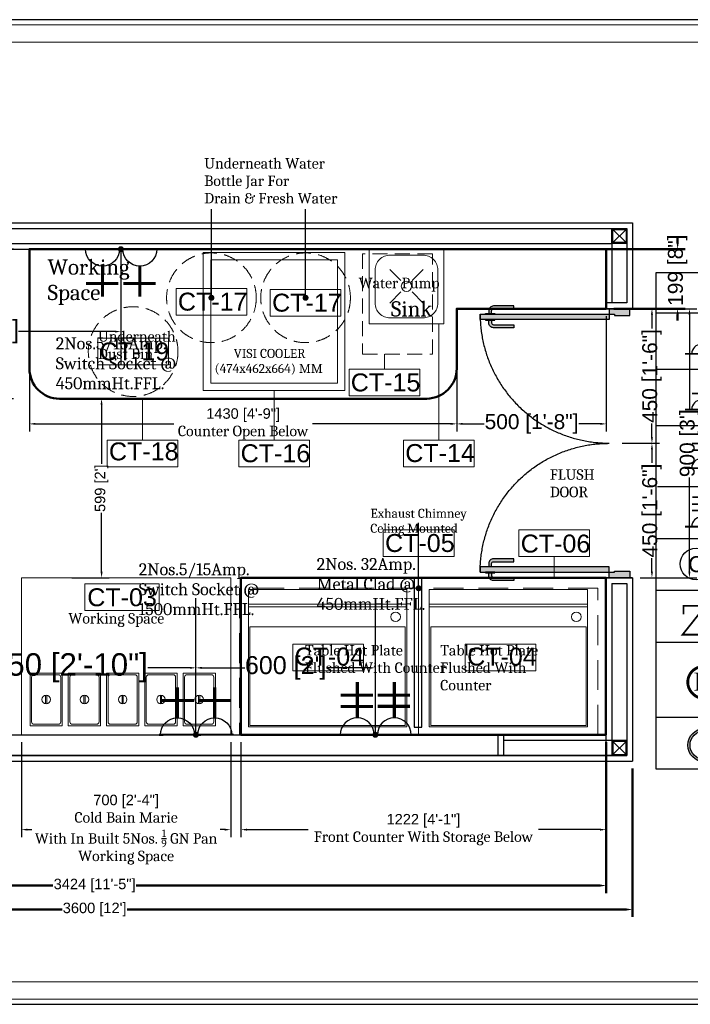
# Model space of a CAD drawing. Header units: millimetres. Extents: x 3049432 to 3056260, y -523040 to -519747.
# Tile 2 of 3: x 3051722 to 3053966, y -523040 to -519747. Entities that reach past the tile are written whole.
import ezdxf

# ---------------------------------------------------------------- set-up
doc = ezdxf.new("R2010")
doc.units = ezdxf.units.MM
doc.header["$LTSCALE"] = 1000
doc.header["$MEASUREMENT"] = 0
doc.header["$PDMODE"] = 3
doc.header["$PDSIZE"] = -1
for name, pattern in [('DASHED', [0.75, 0.5, -0.25]), ('HIDDEN', [0.375, 0.25, -0.125]), ('xKAM-A-Pit building-LVL 01$0$HIDDEN2', [4.7625, 3.175, -1.5875])]:
    doc.linetypes.add(name, pattern=pattern)
doc.layers.get('0').update_dxf_attribs({"linetype": 'CONTINUOUS'})
doc.layers.get('Defpoints').update_dxf_attribs({"linetype": 'CONTINUOUS'})
for name, color, linetype in [('ELECTRICAL', 7, 'CONTINUOUS'), ('Equipment Name', 7, 'CONTINUOUS'), ('Exhaut Hoods', 222, 'CONTINUOUS'), ('frame', 1, 'CONTINUOUS'), ('FURN', 34, 'CONTINUOUS'), ('plan', 5, 'CONTINUOUS')]:
    doc.layers.add(name, color=color, linetype=linetype)
for name, color, linetype, lineweight in [('Equip No.', 1, 'CONTINUOUS', 15), ('Equip Top Counter', 32, 'CONTINUOUS', 50), ('Equipment', 5, 'CONTINUOUS', 0)]:
    doc.layers.add(name, color=color, linetype=linetype, lineweight=lineweight)
doc.styles.add('ARAIL', font='arial.ttf')
doc.styles.add('Arial', font='arial.ttf')
doc.styles.add('ROMC', font='dutch.ttf')
doc.styles.get("Standard").update_dxf_attribs({"font": 'arial.ttf'})
doc.styles.add('TXT1', font='times.ttf')
doc.dimstyles.new('TFS-Dim', dxfattribs={"dimtxt": 75, "dimasz": 20, "dimexe": 25, "dimexo": 25, "dimgap": 5, "dimtad": 0, "dimdec": 0, "dimzin": 0, "dimdsep": 46, "dimtxsty": 'Standard', "dimcen": 0.09, "dimclrd": 8, "dimclre": 8, "dimadec": 0, "dimazin": 0, "dimtfac": 1, "dimtdec": 0, "dimtofl": 0, "dimtmove": 0, "dimatfit": 3, "dimldrblk": 'DOT', "dimfxl": 0, "dimtolj": 1, "dimtzin": 0, "dimlwd": -1, "dimlwe": -1, "dimarcsym": 0})

# ---------------------------------------------------------------- blocks, each defined once
blk = doc.blocks.new('*D11')
at = {"layer": 'Defpoints', "color": 0}
for p in [(3053685.2, -520713.3), (3053694.3, -521163.6), (3053838, -521163.6)]:
    blk.add_point(p, dxfattribs=at)
at = {"layer": 'Equipment Name', "color": 8}
for p, q in [((3053738, -520713.3), (3053863, -520713.3)), ((3053838, -520733.3), (3053838, -520779.2)), ((3053838, -521143.6), (3053838, -521097.7)), ((3053738, -521163.6), (3053863, -521163.6))]:
    blk.add_line(p, q, dxfattribs=at)
for points in [[(3053834.7, -520733.3), (3053841.3, -520733.3), (3053838, -520713.3)], [(3053834.7, -521143.6), (3053841.3, -521143.6), (3053838, -521163.6)]]:
    blk.add_solid(points, dxfattribs=at)
at = {"layer": 'Equipment Name', "color": 0, "insert": (3053838, -520938.5), "char_height": 75, "attachment_point": 5, "rotation": 90}
blk.add_mtext('\\A1;{\\H0.66667x;450 [1\'-6"]}', dxfattribs=at)
blk = doc.blocks.new('_Dot')
at = {"color": 0, "linetype": 'ByBlock', "lineweight": -2}
blk.add_line((-0.5, 0), (-1, 0), dxfattribs=at)
at = {"color": 0, "linetype": 'ByBlock', "const_width": 0.5}
blk.add_lwpolyline([(-0.25, 0, 1), (0.25, 0, 1)], format="xyb", close=True, dxfattribs=at)
blk = doc.blocks.new('*D37')
at = {"layer": 'Defpoints', "color": 0}
for p in [(3053684.2, -521791.7), (3052462.6, -522138.3), (3053684.2, -522455.5)]:
    blk.add_point(p, dxfattribs=at)
at = {"layer": 'Equipment Name', "color": 8}
for p, q in [((3053684.2, -521816.7), (3053684.2, -522480.5)), ((3052462.6, -522163.3), (3052462.6, -522480.5)), ((3052482.6, -522455.5), (3052688.1, -522455.5)), ((3053664.2, -522455.5), (3053458.7, -522455.5))]:
    blk.add_line(p, q, dxfattribs=at)
for points in [[(3052482.6, -522452.2), (3052482.6, -522458.8), (3052462.6, -522455.5)], [(3053664.2, -522452.2), (3053664.2, -522458.8), (3053684.2, -522455.5)]]:
    blk.add_solid(points, dxfattribs=at)
at = {"layer": 'Equipment Name', "color": 0, "insert": (3053073.4, -522455.5), "char_height": 75, "width": 799.936, "attachment_point": 5}
blk.add_mtext('\\A1;{\\H0.46667x;1222 [4\'-1"]\\P\\A0;\\fCambria|b0|i0|c0|p18;Front Counter With Storage Below}', dxfattribs=at)
blk = doc.blocks.new('*D149')
at = {"layer": 'Defpoints', "color": 0}
for p in [(3051755.2, -520913.3), (3053185, -520890.2), (3053185, -521098.6)]:
    blk.add_point(p, dxfattribs=at)
at = {"layer": 'Equipment Name', "color": 8}
for p, q in [((3053185, -520915.2), (3053185, -521123.6)), ((3051755.2, -520938.3), (3051755.2, -521123.6)), ((3051775.2, -521098.6), (3052237.9, -521098.6)), ((3053165, -521098.6), (3052702.3, -521098.6))]:
    blk.add_line(p, q, dxfattribs=at)
for points in [[(3051775.2, -521095.2), (3051775.2, -521101.9), (3051755.2, -521098.6)], [(3053165, -521095.2), (3053165, -521101.9), (3053185, -521098.6)]]:
    blk.add_solid(points, dxfattribs=at)
at = {"layer": 'Equipment Name', "color": 0, "insert": (3052470.1, -521098.6), "char_height": 75, "width": 847.92, "attachment_point": 5}
blk.add_mtext('\\A1;{\\H0.46667x;1430 [4\'-9"]\\P\\A0;\\fCambria|b0|i0|c0|p18;Counter Open Below}', dxfattribs=at)
blk = doc.blocks.new('*D10')
at = {"layer": 'Defpoints', "color": 0}
for p in [(3053685.2, -520713.3), (3053185, -520873.5), (3053185, -521098.6)]:
    blk.add_point(p, dxfattribs=at)
at = {"layer": 'Equipment Name', "color": 8}
for p, q in [((3053685.2, -520738.3), (3053685.2, -521123.6)), ((3053185, -520898.5), (3053185, -521123.6)), ((3053205, -521098.6), (3053276.9, -521098.6)), ((3053665.2, -521098.6), (3053593.3, -521098.6))]:
    blk.add_line(p, q, dxfattribs=at)
for points in [[(3053205, -521095.2), (3053205, -521101.9), (3053185, -521098.6)], [(3053665.2, -521095.2), (3053665.2, -521101.9), (3053685.2, -521098.6)]]:
    blk.add_solid(points, dxfattribs=at)
at = {"layer": 'Equipment Name', "color": 0, "insert": (3053435.1, -521098.6), "char_height": 75, "attachment_point": 5}
blk.add_mtext('\\A1;{\\H0.66667x;500 [1\'-8"]}', dxfattribs=at)
blk = doc.blocks.new('A$C6c630e39')
at = {"layer": 'Equipment'}
for points in [[(335, -525), (335, 5), (-125, 5), (-125, -525)], [(330, -520), (330, 0), (0, 0), (0, -520)]]:
    blk.add_lwpolyline(points, close=True, dxfattribs=at)
at = {"layer": 'Equipment', "color": 250, "lineweight": 0, "ltscale": 50}
blk.add_lwpolyline([(-66.6, 5), (-75.2, 5), (-75.2, -525), (-66.6, -525)], close=True, dxfattribs=at)
blk.add_circle((-33.3, -32.4), 16.1, dxfattribs=at)
blk = doc.blocks.new('A$C088b9000')
at = {"layer": 'Equipment'}
for p, q in [((-56, -102), (-56, -74)), ((-52, -102), (-52, -74))]:
    blk.add_line(p, q, dxfattribs=at)
blk.add_lwpolyline([(-108, -176), (0, -176), (0, 0), (-108, 0)], close=True, dxfattribs=at)
blk.add_lwpolyline([(-94.5, -170.9), (-13.5, -170.9, 0.414214), (-5.1, -162.5), (-5.1, -13.5, 0.414214), (-13.5, -5.1), (-94.5, -5.1, 0.414214), (-102.9, -13.5), (-102.9, -162.5, 0.414214)], format="xyb", close=True, dxfattribs=at)
blk.add_circle((-54, -88), 14.2, dxfattribs=at)
blk = doc.blocks.new('*D36')
at = {"layer": 'Defpoints', "color": 0}
for p in [(3051728.4, -522138.3), (3052428.6, -522138.3), (3052428.6, -522455.5)]:
    blk.add_point(p, dxfattribs=at)
at = {"layer": 'Equipment Name', "color": 8}
for p, q in [((3051728.4, -522163.3), (3051728.4, -522480.5)), ((3052428.6, -522163.3), (3052428.6, -522480.5)), ((3051748.4, -522455.5), (3051763.2, -522455.5)), ((3052408.6, -522455.5), (3052393.8, -522455.5))]:
    blk.add_line(p, q, dxfattribs=at)
for points in [[(3051748.4, -522452.2), (3051748.4, -522458.8), (3051728.4, -522455.5)], [(3052408.6, -522452.2), (3052408.6, -522458.8), (3052428.6, -522455.5)]]:
    blk.add_solid(points, dxfattribs=at)
at = {"layer": 'Equipment Name', "color": 0, "insert": (3052078.5, -522455.5), "char_height": 75, "width": 641.748, "attachment_point": 5}
blk.add_mtext('\\A1;{\\H0.46667x;700 [2\'-4"]\\P\\fCambria|b0|i0|c0|p18;\\H0.99999x;Cold Bain Marie\\PWith In Built 5Nos. \\H0.7x;\\S1/9;\\H1.42857x; GN Pan Working Space}', dxfattribs=at)
blk = doc.blocks.new('*D153')
at = {"layer": 'Defpoints', "color": 0}
for p in [(3050173.2, -522226.3), (3053773.2, -522226.3), (3053773.2, -522722.5)]:
    blk.add_point(p, dxfattribs=at)
at = {"layer": 'Equip Top Counter', "color": 8}
for p, q in [((3050173.2, -522251.3), (3050173.2, -522747.5)), ((3053773.2, -522251.3), (3053773.2, -522747.5)), ((3050193.2, -522722.5), (3051864.2, -522722.5)), ((3053753.2, -522722.5), (3052082.2, -522722.5))]:
    blk.add_line(p, q, dxfattribs=at)
for points in [[(3050193.2, -522719.2), (3050193.2, -522725.9), (3050173.2, -522722.5)], [(3053753.2, -522719.2), (3053753.2, -522725.9), (3053773.2, -522722.5)]]:
    blk.add_solid(points, dxfattribs=at)
at = {"layer": 'Equip Top Counter', "color": 0, "insert": (3051973.2, -522722.5), "char_height": 75, "attachment_point": 5}
blk.add_mtext("\\A1;{\\H0.46667x;3600 [12']}", dxfattribs=at)
blk = doc.blocks.new('A$C31c1a8b6')
at = {"layer": 'Equipment'}
for p, q in [((-144.1, -105.1), (-180.9, -68.3)), ((-105.9, -105.1), (-69.1, -68.3)), ((-144.1, -143.2), (-180.9, -180.1)), ((-105.9, -143.2), (-69.1, -180.1))]:
    blk.add_line(p, q, dxfattribs=at)
blk.add_lwpolyline([(-250, -250), (0, -250), (0, 0), (-250, 0)], close=True, dxfattribs=at)
blk.add_lwpolyline([(-180, -230), (-70, -230, 0.414214), (-20, -180), (-20, -70, 0.414214), (-70, -20), (-180, -20, 0.414214), (-230, -70), (-230, -180, 0.414214)], format="xyb", close=True, dxfattribs=at)
blk.add_circle((-125, -124.2), 17.3, dxfattribs=at)
blk = doc.blocks.new('*D155')
at = {"layer": 'Defpoints', "color": 0}
for p in [(3053641.2, -520514.3), (3053685.2, -520713.3), (3053923.9, -520713.3)]:
    blk.add_point(p, dxfattribs=at)
at = {"layer": 'Equip Top Counter', "color": 8}
for p, q in [((3053923.9, -520494.3), (3053923.9, -520474.3)), ((3053666.2, -520514.3), (3053948.9, -520514.3)), ((3053710.2, -520713.3), (3053948.9, -520713.3)), ((3053923.9, -520733.3), (3053923.9, -520753.3))]:
    blk.add_line(p, q, dxfattribs=at)
for points in [[(3053920.6, -520494.3), (3053927.3, -520494.3), (3053923.9, -520514.3)], [(3053920.6, -520733.3), (3053927.3, -520733.3), (3053923.9, -520713.3)]]:
    blk.add_solid(points, dxfattribs=at)
at = {"layer": 'Equip Top Counter', "color": 0, "insert": (3053923.9, -520584.7), "char_height": 75, "attachment_point": 5, "rotation": 90}
blk.add_mtext('\\A1;{\\H0.66667x;199 [8"]}', dxfattribs=at)
blk = doc.blocks.new('*D9')
at = {"layer": 'Defpoints', "color": 0}
for p in [(3051755.2, -520514.3), (3051602.3, -521014.3), (3051855.2, -521014.3)]:
    blk.add_point(p, dxfattribs=at)
at = {"layer": 'Equipment Name', "color": 8}
for p, q in [((3051702.3, -520514.3), (3051577.3, -520514.3)), ((3051602.3, -520534.3), (3051602.3, -520606.1)), ((3051602.3, -520994.3), (3051602.3, -520922.5)), ((3051702.3, -521014.3), (3051577.3, -521014.3))]:
    blk.add_line(p, q, dxfattribs=at)
for points in [[(3051599, -520534.3), (3051605.7, -520534.3), (3051602.3, -520514.3)], [(3051599, -520994.3), (3051605.7, -520994.3), (3051602.3, -521014.3)]]:
    blk.add_solid(points, dxfattribs=at)
at = {"layer": 'Equipment Name', "color": 0, "insert": (3051602.3, -520764.3), "char_height": 75, "attachment_point": 5, "rotation": 90}
blk.add_mtext('\\A1;{\\H0.66667x;500 [1\'-8"]}', dxfattribs=at)
blk = doc.blocks.new('*D154')
at = {"layer": 'Defpoints', "color": 0}
for p in [(3050261.2, -522138.3), (3053685.2, -522138.3), (3053685.2, -522642.4)]:
    blk.add_point(p, dxfattribs=at)
at = {"layer": 'Equip Top Counter', "color": 8}
for p, q in [((3050261.2, -522163.3), (3050261.2, -522667.4)), ((3053685.2, -522163.3), (3053685.2, -522667.4)), ((3050281.2, -522642.4), (3051833.7, -522642.4)), ((3053665.2, -522642.4), (3052112.6, -522642.4))]:
    blk.add_line(p, q, dxfattribs=at)
for points in [[(3050281.2, -522639.1), (3050281.2, -522645.8), (3050261.2, -522642.4)], [(3053665.2, -522639.1), (3053665.2, -522645.8), (3053685.2, -522642.4)]]:
    blk.add_solid(points, dxfattribs=at)
at = {"layer": 'Equip Top Counter', "color": 0, "insert": (3051973.2, -522642.4), "char_height": 75, "attachment_point": 5}
blk.add_mtext('\\A1;{\\H0.46667x;3424 [11\'-5"]}', dxfattribs=at)
blk = doc.blocks.new('*D35')
at = {"layer": 'Defpoints', "color": 0}
for p in [(3051866.6, -521014.3), (3051996.5, -521014.3), (3051866.6, -521613.3)]:
    blk.add_point(p, dxfattribs=at)
at = {"layer": 'Equipment Name', "color": 8}
for p, q in [((3051896.5, -521014.3), (3052021.5, -521014.3)), ((3051996.5, -521034.3), (3051996.5, -521232)), ((3051996.5, -521593.3), (3051996.5, -521395.6)), ((3051896.5, -521613.3), (3052021.5, -521613.3))]:
    blk.add_line(p, q, dxfattribs=at)
for points in [[(3051993.1, -521034.3), (3051999.8, -521034.3), (3051996.5, -521014.3)], [(3051993.1, -521593.3), (3051999.8, -521593.3), (3051996.5, -521613.3)]]:
    blk.add_solid(points, dxfattribs=at)
at = {"layer": 'Equipment Name', "color": 0, "insert": (3051996.5, -521313.8), "char_height": 75, "attachment_point": 5, "rotation": 90}
blk.add_mtext("\\A1;{\\H0.46667x;599 [2']}", dxfattribs=at)
blk = doc.blocks.new('A$C133f4806')
at = {"layer": 'FURN'}
h = blk.add_hatch(color=253, dxfattribs=at)
h.dxf.hatch_style = 1
edge = h.paths.add_edge_path()
edge.add_line((392.7, -411.5), (392.7, -402.1))
edge.add_arc((386.4, -402.1), 6.29, 0, 90)
edge.add_line((386.4, -395.8), (318.1, -395.8))
edge.add_line((318.1, -395.8), (318.1, -385.9))
edge.add_line((318.1, -385.9), (386.4, -385.9))
edge.add_arc((386.4, -402.1), 16.2, 0, 90, ccw=False)
edge.add_line((402.5, -402.1), (402.5, -411.5))
edge.add_line((402.5, -411.5), (392.7, -411.5))
h.paths.add_polyline_path([(382.5, -413.3), (412.7, -413.3), (412.7, -411.5), (382.5, -411.5)])
h = blk.add_hatch(color=253, dxfattribs=at)
h.dxf.hatch_style = 1
h.paths.add_polyline_path([(0, -431.3), (-18, -431.3), (-18, -427.2), (-69.7, -427.2), (-69.7, -449.7), (0, -449.7)])
h = blk.add_hatch(color=253, dxfattribs=at)
h.dxf.hatch_style = 1
h.paths.add_polyline_path([(0, -431.3), (0, -413.3), (431.3, -413.3), (431.3, -431.3)])
h = blk.add_hatch(color=253, dxfattribs=at)
h.dxf.hatch_style = 1
edge = h.paths.add_edge_path()
edge.add_line((392.7, -433.1), (392.7, -442.5))
edge.add_arc((386.4, -442.5), 6.29, -90, 0, ccw=False)
edge.add_line((386.4, -448.8), (318.1, -448.8))
edge.add_line((318.1, -448.8), (318.1, -458.7))
edge.add_line((318.1, -458.7), (386.4, -458.7))
edge.add_arc((386.4, -442.5), 16.2, -90, 0)
edge.add_line((402.5, -442.5), (402.5, -433.1))
edge.add_line((402.5, -433.1), (392.7, -433.1))
h.paths.add_polyline_path([(382.5, -431.3), (412.7, -431.3), (412.7, -433.1), (382.5, -433.1)])
at = {"layer": 'FURN', "color": 2}
blk.add_line((-78.8, -449.7), (9.2, -449.7), dxfattribs=at)
at = {"layer": 'FURN', "color": 251, "linetype": 'xKAM-A-Pit building-LVL 01$0$HIDDEN2'}
blk.add_lwpolyline([(431.3, -431.3, 0.414214), (0, 0, 0.414214)], format="xyb", dxfattribs=at)
at = {"layer": 'FURN', "color": 251}
for points in [[(392.7, -411.5), (392.7, -402.1, 0.414214), (386.4, -395.8), (318.1, -395.8), (318.1, -385.9), (386.4, -385.9, -0.414214), (402.5, -402.1), (402.5, -411.5)], [(392.7, -433.1), (392.7, -442.5, -0.414214), (386.4, -448.8), (318.1, -448.8), (318.1, -458.7), (386.4, -458.7, 0.414214), (402.5, -442.5), (402.5, -433.1)]]:
    blk.add_lwpolyline(points, format="xyb", close=True, dxfattribs=at)
at = {"layer": 'FURN'}
for points in [[(0, -431.3), (-18, -431.3), (-18, -427.2), (-69.7, -427.2), (-69.7, -449.7), (0, -449.7)], [(0, -431.3), (0, -413.3), (431.3, -413.3), (431.3, -431.3)]]:
    blk.add_lwpolyline(points, close=True, dxfattribs=at)
at = {"layer": 'FURN', "color": 251}
for points in [[(382.5, -413.3), (412.7, -413.3), (412.7, -411.5), (382.5, -411.5)], [(382.5, -431.3), (412.7, -431.3), (412.7, -433.1), (382.5, -433.1)]]:
    blk.add_lwpolyline(points, close=True, dxfattribs=at)
blk = doc.blocks.new('*D13')
at = {"layer": 'Defpoints', "color": 0}
for p in [(3053685.2, -521163.6), (3053773.2, -521613.3), (3053838, -521613.3)]:
    blk.add_point(p, dxfattribs=at)
at = {"layer": 'Equipment Name', "color": 8}
for p, q in [((3053738, -521163.6), (3053863, -521163.6)), ((3053838, -521183.6), (3053838, -521229.2)), ((3053838, -521593.3), (3053838, -521547.7)), ((3053798.2, -521613.3), (3053863, -521613.3))]:
    blk.add_line(p, q, dxfattribs=at)
for points in [[(3053834.7, -521183.6), (3053841.3, -521183.6), (3053838, -521163.6)], [(3053834.7, -521593.3), (3053841.3, -521593.3), (3053838, -521613.3)]]:
    blk.add_solid(points, dxfattribs=at)
at = {"layer": 'Equipment Name', "color": 0, "insert": (3053838, -521388.5), "char_height": 75, "attachment_point": 5, "rotation": 90}
blk.add_mtext('\\A1;{\\H0.66667x;450 [1\'-6"]}', dxfattribs=at)
blk = doc.blocks.new('*D14')
at = {"layer": 'Defpoints', "color": 0}
for p in [(3053810.6, -520713.3), (3053773.1, -521613.3), (3053963.4, -521613.3)]:
    blk.add_point(p, dxfattribs=at)
at = {"layer": 'Equipment Name', "color": 8}
for p, q in [((3053863.4, -520713.3), (3053988.4, -520713.3)), ((3053963.4, -520733.3), (3053963.4, -521048.5)), ((3053963.4, -521593.3), (3053963.4, -521278.1)), ((3053863.4, -521613.3), (3053988.4, -521613.3))]:
    blk.add_line(p, q, dxfattribs=at)
for points in [[(3053960.1, -520733.3), (3053966.7, -520733.3), (3053963.4, -520713.3)], [(3053960.1, -521593.3), (3053966.7, -521593.3), (3053963.4, -521613.3)]]:
    blk.add_solid(points, dxfattribs=at)
at = {"layer": 'Equipment Name', "color": 0, "insert": (3053963.4, -521163.3), "char_height": 75, "attachment_point": 5, "rotation": 90}
blk.add_mtext("\\A1;{\\H0.66667x;900 [3']}", dxfattribs=at)
blk = doc.blocks.new('A$C254D60C6')
at = {"layer": 'ELECTRICAL'}
for points, const_width in [([(0, 131.3), (0, 0)], 12.7), ([(45.9, 131.3), (45.9, 0)], 12.7), ([(161.3, 142.2), (161.3, -9.6)], 8.36), ([(92.3, 67.5), (-53.3, 67.5)], 12.7)]:
    blk.add_lwpolyline(points, dxfattribs=dict(at, const_width=const_width))
blk.add_arc((161.3, 67.5), 69, 90, 270, dxfattribs=at)
blk = doc.blocks.new('A$C21C85089')
at = {"layer": 'ELECTRICAL'}
for points, const_width in [([(-42, 108.5), (43.4, 108.5)], 4.7), ([(0, 69.7), (0, 0)], 7.15), ([(-35.8, 30), (38, 30)], 7.15)]:
    blk.add_lwpolyline(points, dxfattribs=dict(at, const_width=const_width))
blk.add_arc((0, 108.5), 38.8, 180, 0, dxfattribs=at)
blk = doc.blocks.new('*D158')
at = {"layer": 'Defpoints', "color": 0}
for p in [(3052912.5, -521914.4), (3052912.5, -522065.4), (3052312.2, -522077.4)]:
    blk.add_point(p, dxfattribs=at)
at = {"layer": 'ELECTRICAL', "color": 8}
for p, q in [((3052312.2, -522052.4), (3052312.2, -521889.4)), ((3052912.5, -522040.4), (3052912.5, -521889.4)), ((3052332.2, -521914.4), (3052475.4, -521914.4)), ((3052892.5, -521914.4), (3052749.2, -521914.4))]:
    blk.add_line(p, q, dxfattribs=at)
for points in [[(3052332.2, -521911.1), (3052332.2, -521917.8), (3052312.2, -521914.4)], [(3052892.5, -521911.1), (3052892.5, -521917.8), (3052912.5, -521914.4)]]:
    blk.add_solid(points, dxfattribs=at)
at = {"layer": 'ELECTRICAL', "color": 0, "insert": (3052612.3, -521914.4), "char_height": 75, "attachment_point": 5}
blk.add_mtext("\\A1;{\\H0.8x;600 [2']}", dxfattribs=at)
blk = doc.blocks.new('*D161')
at = {"layer": 'Defpoints', "color": 0}
for p in [(3050910.8, -520571.1), (3052061, -520603.9), (3052061, -520790)]:
    blk.add_point(p, dxfattribs=at)
at = {"layer": 'ELECTRICAL', "color": 8}
for p, q in [((3050910.8, -520596.1), (3050910.8, -520815)), ((3052061, -520628.9), (3052061, -520815)), ((3050930.8, -520790), (3051253.3, -520790)), ((3052041, -520790), (3051718.5, -520790))]:
    blk.add_line(p, q, dxfattribs=at)
for points in [[(3050930.8, -520786.7), (3050930.8, -520793.3), (3050910.8, -520790)], [(3052041, -520786.7), (3052041, -520793.3), (3052061, -520790)]]:
    blk.add_solid(points, dxfattribs=at)
at = {"layer": 'ELECTRICAL', "color": 0, "insert": (3051485.9, -520790), "char_height": 75, "attachment_point": 5}
blk.add_mtext('\\A1;{\\H0.8x;1150 [3\'-10"]}', dxfattribs=at)
blk = doc.blocks.new('*D162')
at = {"layer": 'Defpoints', "color": 0}
for p in [(3052312.2, -521914.4), (3051462, -522069.7), (3052312.2, -522076.2)]:
    blk.add_point(p, dxfattribs=at)
at = {"layer": 'ELECTRICAL', "color": 8}
for p, q in [((3051462, -522044.7), (3051462, -521889.4)), ((3052312.2, -522051.2), (3052312.2, -521889.4)), ((3051482, -521914.4), (3051623.1, -521914.4)), ((3052292.2, -521914.4), (3052151.1, -521914.4))]:
    blk.add_line(p, q, dxfattribs=at)
for points in [[(3051482, -521911.1), (3051482, -521917.8), (3051462, -521914.4)], [(3052292.2, -521911.1), (3052292.2, -521917.8), (3052312.2, -521914.4)]]:
    blk.add_solid(points, dxfattribs=at)
at = {"layer": 'ELECTRICAL', "color": 0, "insert": (3051887.1, -521914.4), "char_height": 75, "attachment_point": 5}
blk.add_mtext('\\A1;850 [2\'-10"]', dxfattribs=at)
blk = doc.blocks.new('KOT')
at = {"layer": 'ELECTRICAL', "color": 21, "const_width": 14.6}
blk.add_lwpolyline([(-51.3, -141.8, 0.411904), (51.3, -141.8, 2.765472)], format="xyb", close=True, dxfattribs=at)
at = {"layer": 'ELECTRICAL', "color": 21, "style": 'ROMC'}
blk.add_text('K', height=93.8, dxfattribs=at).set_placement((-51.4, -124.3))
blk = doc.blocks.new('INTERNET')
at = {"layer": 'ELECTRICAL'}
h = blk.add_hatch(color=3, dxfattribs=at)
h.dxf.hatch_style = 1
h.paths.add_polyline_path([(19024.77, 3435.4, 1), (19030.94, 3435.4, 1)])
h.paths.add_polyline_path([(19030.53, 3435.4, -1), (19025.18, 3435.4, -1)], flags=16)
at = {"layer": 'ELECTRICAL', "color": 3}
blk.add_circle((19027.85, 3435.4), 3.08, dxfattribs=at)
at = {"layer": 'ELECTRICAL', "color": 4}
blk.add_circle((19027.85, 3435.4), 2.67, dxfattribs=at)
at = {"layer": 'ELECTRICAL', "insert": (19027.02, 3437.44), "char_height": 4, "attachment_point": 1, "style": 'TXT1'}
blk.add_mtext('{\\C3;I}', dxfattribs=at)
blk = doc.blocks.new('A$C4C3E5A57')
at = {"layer": 'ELECTRICAL'}
for p, q in [((0.3, 1017.4), (1044.7, 1017.4)), ((190.5, 0), (190.5, 1017.4)), ((0.3, 891.8), (1044.7, 891.8)), ((0.3, 766.1), (1044.7, 766.1)), ((2.7, 630.6), (1044.7, 630.6)), ((0.3, 514.7), (1044.7, 514.7)), ((0.3, 398.9), (1044.7, 398.9)), ((0.3, 283.1), (1044.7, 283.1)), ((0.3, 115.8), (1044.7, 115.8))]:
    blk.add_line(p, q, dxfattribs=at)
blk.add_lwpolyline([(0, 1107.4), (1044.7, 1107.4), (1044.7, 0), (0, 0)], close=True, dxfattribs=at)
at = {"layer": 'ELECTRICAL', "const_width": 3.95}
for points in [[(100.5, 947.4), (100.5, 983)], [(136, 926), (64.2, 926)], [(100.5, 823.2), (100.5, 858.8)], [(120.3, 837.6), (79.5, 837.6)], [(136, 801.8), (64.2, 801.8)], [(120.3, 726), (79.5, 726)], [(100.5, 692.5), (100.5, 739.3)], [(120.3, 711.5), (79.5, 711.5)], [(136, 671.1), (64.2, 671.1)], [(100.5, 562.2), (100.5, 616.7)], [(120.3, 591.2), (79.5, 591.2)], [(121.5, 606.4), (80.7, 606.4)], [(120.3, 576.6), (79.5, 576.6)], [(136, 540.8), (64.2, 540.8)], [(102.2, 354.7), (58.5, 300), (146, 300), (102.2, 354.7)], [(60.7, 345.3), (60.7, 364.1), (145, 364.1), (145, 364.1), (145, 345.3)]]:
    blk.add_lwpolyline(points, dxfattribs=at)
at = {"layer": 'ELECTRICAL'}
blk.add_circle((88.6, 457.7), 35.2, dxfattribs=at)
for centre in [(100.5, 926), (100.5, 801.8), (100.5, 671.1), (100.5, 540.8)]:
    blk.add_arc(centre, 21.4, 0, 180, dxfattribs=at)
for name, p, xscale, yscale, zscale in [('KOT', (105.1, 228.9), 0.4343135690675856, 0.4343135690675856, 0.4343135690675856), ('INTERNET', (-228226.9, -41171.1), 12, 12, 12)]:
    blk.add_blockref(name, p, dxfattribs=dict(at, xscale=xscale, yscale=yscale, zscale=zscale))
for s, height, p in [('ELECTRICAL LEGEND', 35.568, (231.6, 1040.5)), ('5 AMP PLUG POINT', 35.568, (234.6, 927.2)), ('5/15 AMP POWER PLUG POINT', 35.568, (234.6, 844.7)), ('(MODULAR SWITCH & SOCKET)', 35.568, (234.6, 781.3)), ('20/32 AMP METAL CLAD WITH', 35.568, (234.6, 706.8)), ('20 AMP SP MCB & PLUG TOP', 35.568, (234.6, 643.3)), ('3 PHASE SUPPLY', 35.568, (234.6, 560.8)), ('C', 35.6, (70.8, 439.4)), ('COMPUTER POINT', 35.568, (234.6, 445)), ('TELPHONE POINT', 35.568, (234.6, 326.9)), ('DATA CABLE POINT ', 35.568, (215.7, 206.1)), ('FOR KOT PRINTER', 35.568, (215.7, 144.5)), ('INTERNET', 35.57, (221.4, 38.4))]:
    blk.add_text(s, height=height, dxfattribs=at).set_placement(p)

msp = doc.modelspace()

# ---------------------------------------------------------------- linework, layer by layer
at = {"layer": 'Defpoints'}
msp.add_lwpolyline([(3049431.8, -523039.5), (3056260, -523039.5), (3056260, -519747), (3049431.8, -519747)], close=True, dxfattribs=at)
at = {"layer": 'Equip No.'}
for p, q in [((3053124.6, -521153.1), (3053124.6, -520764.3)), ((3052942.7, -520916), (3052942.7, -520865.9)), ((3052133.4, -521153.1), (3052133.4, -521014.3)), ((3052573.9, -521153.1), (3052573.9, -520987.3)), ((3053057.4, -521542.5), (3053057.4, -521648.3)), ((3053511.1, -521542.5), (3053511.1, -521613.3))]:
    msp.add_line(p, q, dxfattribs=at)
for points in [[(3052245.8, -520646), (3052482.3, -520646), (3052482.3, -520735.1), (3052245.8, -520735.1)], [(3052560.9, -520649.4), (3052797.4, -520649.4), (3052797.4, -520738.5), (3052560.9, -520738.5)], [(3051983.8, -520812.4), (3052220.3, -520812.4), (3052220.3, -520901.5), (3051983.8, -520901.5)], [(3052824.4, -520916), (3053060.9, -520916), (3053060.9, -521005.1), (3052824.4, -521005.1)], [(3052015.1, -521153.1), (3052251.7, -521153.1), (3052251.7, -521242.2), (3052015.1, -521242.2)], [(3052455.6, -521153.1), (3052692.1, -521153.1), (3052692.1, -521242.2), (3052455.6, -521242.2)], [(3053006.4, -521153.1), (3053242.9, -521153.1), (3053242.9, -521242.2), (3053006.4, -521242.2)], [(3052939.1, -521453.4), (3053175.7, -521453.4), (3053175.7, -521542.5), (3052939.1, -521542.5)], [(3053392.8, -521453.4), (3053629.4, -521453.4), (3053629.4, -521542.5), (3053392.8, -521542.5)], [(3051940.2, -521633.1), (3052188.9, -521633.1), (3052188.9, -521722.2), (3051940.2, -521722.2)], [(3052635.9, -521835.4), (3052872.5, -521835.4), (3052872.5, -521924.5), (3052635.9, -521924.5)], [(3053213.5, -521835.4), (3053450, -521835.4), (3053450, -521924.5), (3053213.5, -521924.5)]]:
    msp.add_lwpolyline(points, close=True, dxfattribs=at)
at = {"layer": 'Equip Top Counter'}
msp.add_lwpolyline([(3053685.2, -520514.3), (3053685.2, -520713.3), (3053185, -520713.3), (3053185, -520913.3, -0.407195), (3053085, -521014.3), (3051855.2, -521014.3, -0.414214), (3051755.2, -520914.3), (3051755.2, -520514.3)], format="xyb", close=True, dxfattribs=at)
msp.add_lwpolyline([(3052462.6, -522138.3), (3053684.2, -522138.3), (3053684.2, -521613.3), (3052462.6, -521613.3)], close=True, dxfattribs=at)
at = {"layer": 'Equipment'}
for points in [[(3049448.5, -523022.8), (3056243.3, -523022.8), (3056243.3, -519763.7), (3049448.5, -519763.7)], [(3049507.3, -522964.1), (3056184.5, -522964.1), (3056184.5, -519822.4), (3049507.3, -519822.4)], [(3052810.9, -520987.3), (3052810.9, -520525.3), (3052336.9, -520525.3), (3052336.9, -520987.3)], [(3052785.9, -520962.3), (3052785.9, -520550.3), (3052361.9, -520550.3), (3052361.9, -520962.3)], [(3051728.4, -522138.3), (3052428.6, -522138.3), (3052428.6, -521613.3), (3051728.4, -521613.3)]]:
    msp.add_lwpolyline(points, close=True, dxfattribs=at)
at = {"layer": 'Equipment', "color": 2, "linetype": 'DASHED', "ltscale": 0.1}
msp.add_lwpolyline([(3052869.5, -520865.9), (3053103.2, -520865.9), (3053103.2, -520529.8), (3052869.5, -520529.8)], close=True, dxfattribs=at)
at = {"layer": 'Equipment', "color": 4, "linetype": 'HIDDEN', "ltscale": 0.2}
for centre in [(3052364, -520676.9), (3052679.1, -520676.9), (3052102.1, -520856.9)]:
    msp.add_circle(centre, 150, dxfattribs=at)
at = {"layer": 'Exhaut Hoods', "linetype": 'DASHED', "lineweight": 0, "ltscale": 0.2}
for points in [[(3053057.4, -521648.3), (3052457.4, -521648.3), (3052457.4, -522138.3), (3053057.4, -522138.3)], [(3053657.4, -521648.3), (3053057.4, -521648.3), (3053057.4, -522138.3), (3053657.4, -522138.3)]]:
    msp.add_lwpolyline(points, close=True, dxfattribs=at)
at = {"layer": 'frame', "color": 8}
for p, q in [((3053751.2, -520492.3), (3053707.2, -520448.3)), ((3053751.2, -520448.3), (3053707.2, -520492.3)), ((3053751.2, -522160.3), (3053707.2, -522204.3)), ((3053751.2, -522204.3), (3053707.2, -522160.3))]:
    msp.add_line(p, q, dxfattribs=at)
at = {"layer": 'frame'}
for points in [[(3053754.2, -520495.3), (3053704.2, -520495.3), (3053704.2, -520445.3), (3053754.2, -520445.3)], [(3053751.2, -520492.3), (3053707.2, -520492.3), (3053707.2, -520448.3), (3053751.2, -520448.3)], [(3053754.2, -522157.3), (3053704.2, -522157.3), (3053704.2, -522207.3), (3053754.2, -522207.3)], [(3053751.2, -522160.3), (3053707.2, -522160.3), (3053707.2, -522204.3), (3053751.2, -522204.3)]]:
    msp.add_lwpolyline(points, close=True, dxfattribs=at)
at = {"layer": 'FURN', "color": 2}
msp.add_line((3053685.2, -521613.3), (3053773.2, -521613.3), dxfattribs=at)
at = {"layer": 'FURN', "linetype": 'DASHED', "ltscale": 1000}
msp.add_lwpolyline([(3053067.6, -521613.3), (3053042.6, -521613.3), (3053042.6, -522113.3), (3053067.6, -522113.3)], close=True, dxfattribs=at)
at = {"layer": 'plan', "color": 2}
for p, q in [((3050173.2, -520426.3), (3053773.2, -520426.3)), ((3050192.2, -520445.3), (3053754.2, -520445.3)), ((3053773.2, -520426.3), (3053773.2, -520713.3)), ((3050242.2, -520495.3), (3053704.2, -520495.3)), ((3050261.2, -520514.3), (3053685.2, -520514.3)), ((3053685.2, -520514.3), (3053685.2, -520713.3)), ((3053704.2, -520495.3), (3053704.2, -520694.3)), ((3053685.2, -520713.3), (3053773.2, -520713.3)), ((3053685.2, -521613.3), (3053685.2, -522138.3)), ((3053704.2, -521632.3), (3053704.2, -522157.3)), ((3053773.2, -521613.3), (3053773.2, -522226.3)), ((3053323.2, -522207.3), (3053323.2, -522138.3)), ((3053685.2, -522138.3), (3053323.2, -522138.3)), ((3053342.2, -522207.3), (3053342.2, -522138.3)), ((3053704.2, -522157.3), (3053342.2, -522157.3)), ((3050173.2, -522226.3), (3053773.2, -522226.3)), ((3050192.2, -522207.3), (3053754.2, -522207.3))]:
    msp.add_line(p, q, dxfattribs=at)
at = {"layer": 'plan', "color": 3}
msp.add_line((3050811.1, -522138.3), (3053323.2, -522138.3), dxfattribs=at)
at = {"layer": 'plan', "color": 2}
msp.add_lwpolyline([(3053704.2, -521632.3), (3053754.2, -521632.3), (3053754.2, -522207.3), (3050192.2, -522207.3), (3050192.2, -520445.3), (3053754.2, -520445.3), (3053754.2, -520694.3), (3053685.2, -520694.3)], dxfattribs=at)

# ---------------------------------------------------------------- block references
at = {"layer": 'ELECTRICAL'}
for name, p, xscale, yscale, zscale, rotation in [('A$C21C85089', (3051999.7, -520673.3), -1.464380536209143, 1.464380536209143, 1.464380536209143, 0.03025453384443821), ('A$C21C85089', (3052124.7, -520673.2), -1.464380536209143, 1.464380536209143, 1.464380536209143, 0.03025453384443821), ('A$C254D60C6', (3052796.5, -522005.6), 0.8237140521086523, 0.8237140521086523, 0.8237140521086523, 270.000000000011), ('A$C254D60C6', (3052920.4, -522005.5), 0.8237140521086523, 0.8237140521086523, 0.8237140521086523, 270.000000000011), ('A$C21C85089', (3052250, -521979.4), -1.464380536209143, 1.464380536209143, 1.464380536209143, 180.0302545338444), ('A$C21C85089', (3052375, -521979.4), -1.464380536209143, 1.464380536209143, 1.464380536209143, 180.0302545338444)]:
    msp.add_blockref(name, p, dxfattribs=dict(at, xscale=xscale, yscale=yscale, zscale=zscale, rotation=rotation))
at = {"layer": 'ELECTRICAL', "xscale": 1.5, "yscale": 1.5, "zscale": 1.5}
msp.add_blockref('A$C4C3E5A57', (3053852.5, -522253.5), dxfattribs=at)
at = {"layer": 'Equipment'}
for name, p in [('A$C31c1a8b6', (3053141.7, -520514.3)), ('A$C088b9000', (3051865.1, -521932.3)), ('A$C088b9000', (3051993.1, -521932.3)), ('A$C088b9000', (3052121.1, -521932.3)), ('A$C088b9000', (3052249.1, -521932.3)), ('A$C088b9000', (3052377.1, -521932.3))]:
    msp.add_blockref(name, p, dxfattribs=at)
at = {"layer": 'Equipment', "rotation": 180}
msp.add_blockref('A$C133f4806', (3053694.3, -521163), dxfattribs=at)
at = {"layer": 'Equipment', "xscale": -1}
msp.add_blockref('A$C133f4806', (3053694.3, -521163.6), dxfattribs=at)
at = {"layer": 'Equipment', "ltscale": 100, "rotation": 270}
for p in [(3053012.6, -521777.1), (3053617.6, -521777.1)]:
    msp.add_blockref('A$C6c630e39', p, dxfattribs=at)

# ---------------------------------------------------------------- texts
at = {"layer": 'ELECTRICAL', "color": 7, "char_height": 40, "width": 604.075, "style": 'ARAIL'}
for s, insert, attachment_point in [('{\\fCambria|b0|i0|c0|p18;2Nos.5/15Amp.\\PSwitch Socket @ 450mmHt.FFL.}', (3051843.2, -520983.2, 0), 7), ('{\\fCambria|b0|i0|c0|p18;2Nos.5/15Amp.\\PSwitch Socket @ 1500mmHt.FFL.}', (3052120.8, -521738.7, 0), 7), ('{\\fCambria|b0|i0|c0|p18;2Nos. 32Amp.\\PMetal Clad @ \\P450mmHt.FFL.}', (3052716.2, -521547, 0), 1)]:
    msp.add_mtext(s, dxfattribs=dict(at, insert=insert, attachment_point=attachment_point))
at = {"layer": 'Equip No.', "color": 7, "char_height": 60, "attachment_point": 1, "style": 'Arial'}
for s, insert in [('{\\W5.52283;  }CT-17', (3051994.6, -520659.8, 1117.4)), ('{\\W5.52283;  }CT-17', (3052309.8, -520663.2, 1117.4)), ('{\\W5.52151;  }CT-19', (3051732.7, -520826.2, 1117.4)), ('{\\W5.518;  }CT-15', (3052573.3, -520929.9, 1117.4)), ('{\\W5.52151;  }CT-18', (3051764, -521160.6, 1117.4)), ('{\\W5.52327;  }CT-16', (3052204.5, -521166.9, 1117.4)), ('{\\W5.52547;  }CT-14', (3052755.3, -521166.1, 1117.4)), ('{\\W5.518;  }CT-05', (3052688, -521466.9, 1117.4)), ('{\\W5.52327;  }CT-06', (3053141.7, -521468.8, 1117.4)), ('{\\W5.52283;  }CT-03', (3051691.4, -521648.4, 1117.4)), ('{\\W5.52547;  }CT-04', (3052384.8, -521846.6, 1117.4)), ('{\\W5.52547;  }CT-04', (3052962.4, -521846.6, 1117.4))]:
    msp.add_mtext_dynamic_manual_height_columns(s, width=739.357, gutter_width=15, heights=[46.5], dxfattribs=dict(at, insert=insert))
at = {"layer": 'Equipment Name', "color": 7, "char_height": 35, "attachment_point": 1, "rotation": 359.9543, "style": 'Arial'}
for s, insert, width in [('\\A1;{\\fCambria|b0|i0|c0|p18;Underneath Water Bottle Jar For \\PDrain & Fresh Water}', (3052340.1, -520209.6, -1117.4), 471.635), ('\\A1;{\\fCambria|b0|i0|c0|p18;Water Pump}', (3052856.8, -520609.8, -1117.4), 503.594), ('\\A1;{\\fCambria|b0|i0|c0|p18;Underneath Dust Bin}', (3051984.6, -520788.4, -1117.4), 353.774)]:
    msp.add_mtext(s, dxfattribs=dict(at, insert=insert, width=width))
at = {"layer": 'Equipment Name', "linetype": 'Continuous', "lineweight": 5, "ltscale": 25, "char_height": 51, "attachment_point": 1, "rotation": 360}
for s, insert, width in [('{\\fCambria|b0|i0|c0|p18;Working \\PSpace}', (3051816, -520548.6, 0), 582.671), ('{\\fCambria|b0|i0|c0|p18;Sink}', (3052964.7, -520688.5), 890.175)]:
    msp.add_mtext(s, dxfattribs=dict(at, insert=insert, width=width))
at = {"layer": 'Equipment Name', "attachment_point": 1}
for s, width, insert, char_height in [('{\\fCambria|b0|i0|c0|p18;\\W8.63348; \\W1;VISI COOLER \\P{\\W2.143457; }(474x462x664) MM}', 416.511, (3052353.3, -520847.9), 30), ('{\\fCambria|b0|i0|c0|p18;FLUSH DOOR}', 271.388, (3053496.4, -521250.4), 35)]:
    msp.add_mtext_dynamic_manual_height_columns(s, width=width, gutter_width=12.5, heights=[0], dxfattribs=dict(at, insert=insert, char_height=char_height))
for s, insert, char_height, width in [('{\\fCambria|b0|i0|c0|p18;Exhaust Chimney Celing Mounted}', (3052895.9, -521382.6), 30, 347.349), ('\\A1;{\\fCambria|b0|i0|c0|p18;Working Space}', (3051885.5, -521731.3), 35, 574.442), ('{\\fCambria|b0|i0|c0|p18;Table Hot Plate\\PFlushed With Counter}', (3052676.9, -521838), 35, 475.503), ('{\\fCambria|b0|i0|c0|p18;Table Hot Plate\\PFlushed With Counter}', (3053129.5, -521838.1), 35, 392.238)]:
    msp.add_mtext(s, dxfattribs=dict(at, insert=insert, char_height=char_height, width=width))

# ---------------------------------------------------------------- dimensions: what is measured, and where the dimension line sits
at = {"layer": 'ELECTRICAL'}
for base, p1, p2, picture, middle in [((3052061, -520790), (3050910.8, -520571.1), (3052061, -520603.9), '*D161', (3051485.9, -520790)), ((3052912.5, -521914.4), (3052312.2, -522077.4), (3052912.5, -522065.4), '*D158', (3052612.3, -521914.4))]:
    dim = msp.add_linear_dim(base=base, p1=p1, p2=p2, text='{\\H0.8x;<>}', dimstyle='TFS-Dim', dxfattribs=at)
    dim.commit()
    dim.dimension.update_dxf_attribs({"geometry": picture, "text_midpoint": middle})
dim = msp.add_linear_dim(base=(3052312.2, -521914.4), p1=(3051462, -522069.7), p2=(3052312.2, -522076.2), dimstyle='TFS-Dim', dxfattribs=at)
dim.commit()
dim.dimension.update_dxf_attribs({"geometry": '*D162', "text_midpoint": (3051887.1, -521914.4)})
at = {"layer": 'Equip Top Counter'}
dim = msp.add_linear_dim(base=(3053923.9, -520713.3), p1=(3053641.2, -520514.3), p2=(3053685.2, -520713.3), angle=90, text='{\\H0.66667x;<>}', dimstyle='TFS-Dim', dxfattribs=at)
dim.commit()
dim.dimension.update_dxf_attribs({"geometry": '*D155', "text_midpoint": (3053923.9, -520584.7), "dimtype": 160})
for base, p1, p2, picture, middle in [((3053685.2, -522642.4), (3050261.2, -522138.3), (3053685.2, -522138.3), '*D154', (3051973.2, -522642.4)), ((3053773.2, -522722.5), (3050173.2, -522226.3), (3053773.2, -522226.3), '*D153', (3051973.2, -522722.5))]:
    dim = msp.add_linear_dim(base=base, p1=p1, p2=p2, text='{\\H0.46667x;<>}', dimstyle='TFS-Dim', dxfattribs=at)
    dim.commit()
    dim.dimension.update_dxf_attribs({"geometry": picture, "text_midpoint": middle})
at = {"layer": 'Equipment Name'}
for base, p1, p2, text, picture, middle in [((3051602.3, -521014.3), (3051755.2, -520514.3), (3051855.2, -521014.3), '{\\H0.66667x;<>}', '*D9', (3051602.3, -520764.3)), ((3053838, -521163.6), (3053685.2, -520713.3), (3053694.3, -521163.6), '{\\H0.66667x;<>}', '*D11', (3053838, -520938.5)), ((3053963.4, -521613.3), (3053810.6, -520713.3), (3053773.1, -521613.3), '{\\H0.66667x;<>}', '*D14', (3053963.4, -521163.3)), ((3051996.5, -521014.3), (3051866.6, -521613.3), (3051866.6, -521014.3), '{\\H0.46667x;<>}', '*D35', (3051996.5, -521313.8)), ((3053838, -521613.3), (3053685.2, -521163.6), (3053773.2, -521613.3), '{\\H0.66667x;<>}', '*D13', (3053838, -521388.5))]:
    dim = msp.add_linear_dim(base=base, p1=p1, p2=p2, angle=90, text=text, dimstyle='TFS-Dim', override={"dimfxl": 100, "dimfxlon": 1, "dimtfill": 1, "dimtfillclr": 256, "dimarcsym": 1}, dxfattribs=at)
    dim.commit()
    dim.dimension.update_dxf_attribs({"geometry": picture, "text_midpoint": middle})
for base, p1, p2, text, picture, middle in [((3053185, -521098.6), (3053685.2, -520713.3), (3053185, -520873.5), '{\\H0.66667x;<>}', '*D10', (3053435.1, -521098.6)), ((3053185, -521098.6), (3051755.2, -520913.3), (3053185, -520890.2), '{\\H0.46667x;<>\\P\\A0;\\fCambria|b0|i0|c0|p18;Counter Open Below}', '*D149', (3052470.1, -521098.6)), ((3053684.2, -522455.5), (3052462.6, -522138.3), (3053684.2, -521791.7), '{\\H0.46667x;<>\\P\\A0;\\fCambria|b0|i0|c0|p18;Front Counter With Storage Below}', '*D37', (3053073.4, -522455.5)), ((3052428.6, -522455.5), (3051728.4, -522138.3), (3052428.6, -522138.3), '{\\H0.46667x;<>\\P\\fCambria|b0|i0|c0|p18;\\H0.99999x;Cold Bain Marie\\PWith In Built 5Nos. \\H0.7x;\\S1/9;\\H1.42857x; GN Pan Working Space}', '*D36', (3052078.5, -522455.5))]:
    dim = msp.add_linear_dim(base=base, p1=p1, p2=p2, text=text, dimstyle='TFS-Dim', dxfattribs=at)
    dim.commit()
    dim.dimension.update_dxf_attribs({"geometry": picture, "text_midpoint": middle})

# ---------------------------------------------------------------- leaders
at = {"layer": 'ELECTRICAL'}
msp.add_leader([(3052061, -520514.3), (3052061.1, -520898.4)], dimstyle='TFS-Dim', override={"dimgap": 5, "dimtad": 0, "dimfxl": 1.25, "dimfxlon": 1, "dimtfill": 1, "dimtfillclr": 256, "dimarcsym": 1}, dxfattribs=at)
at = {"layer": 'ELECTRICAL', "lineweight": -2}
for points in [[(3052312.2, -522138.3), (3052312.2, -521681.3)], [(3052912.5, -522138.4), (3052912.5, -521681.4)]]:
    msp.add_leader(points, dimstyle='TFS-Dim', override={"dimgap": 5, "dimtad": 0, "dimfxl": 1.25, "dimfxlon": 1, "dimtfill": 1, "dimarcsym": 1}, dxfattribs=at)
at = {"layer": 'Equipment Name'}
for points, override in [([(3052364, -520676.9), (3052364, -520380.3)], {"dimgap": 5, "dimtad": 0}), ([(3052679.1, -520676.9), (3052679.1, -520380.3)], {"dimgap": 5, "dimtad": 0}), ([(3053057.4, -521648.3), (3053057.4, -521429.6)], {"dimgap": 5, "dimtad": 0, "dimfxl": 1.25, "dimfxlon": 1, "dimtfill": 1, "dimtfillclr": 256, "dimarcsym": 1})]:
    msp.add_leader(points, dimstyle='TFS-Dim', override=override, dxfattribs=at)

doc.saveas('drawing.dxf')
